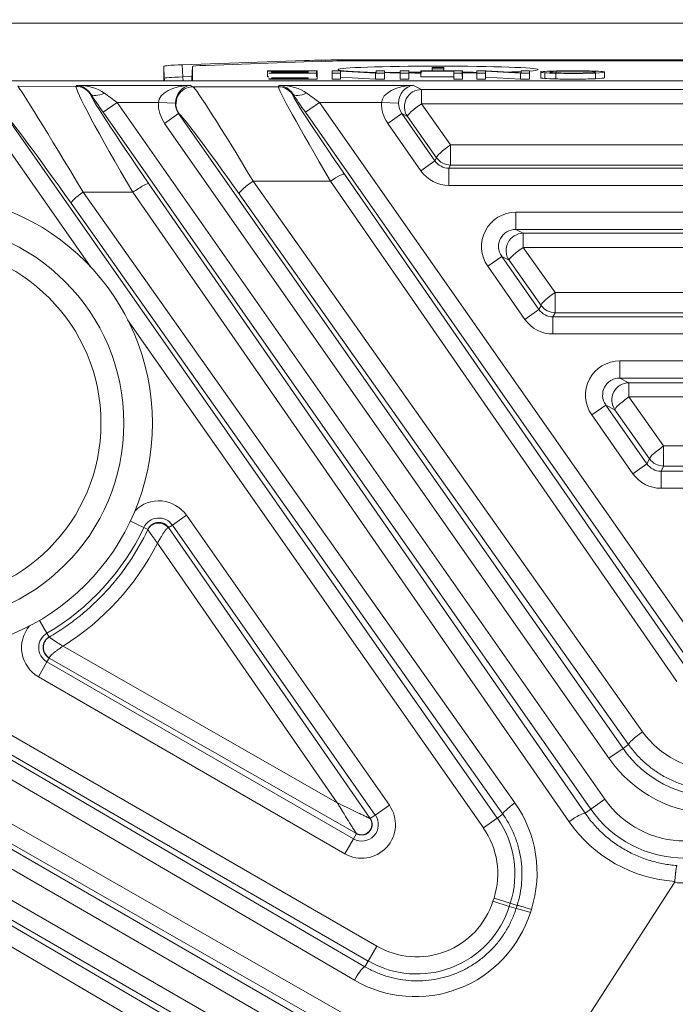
# Model space of a CAD drawing. Header units: millimetres. Extents: x 4 to 836, y 3 to 589.
# Tile 85 of 93: x 654 to 665, y 351 to 368. Entities that reach past the tile are written whole.
import ezdxf

# ---------------------------------------------------------------- set-up
doc = ezdxf.new("R2010")
doc.units = ezdxf.units.MM
doc.layers.add('1', color=7, linetype='Continuous', true_color=0xffffff)
doc.styles.add('ideas_simplex', font='simplex.shx')
doc.dimstyles.get("Standard").update_dxf_attribs({"dimtxt": 0.18, "dimasz": 0.18, "dimexe": 0.18, "dimexo": 0.0625, "dimgap": 0.09, "dimtad": 0, "dimtih": 1, "dimtoh": 1, "dimdec": 4, "dimzin": 0, "dimdsep": 46, "dimtxsty": 'Standard', "dimcen": 0.09, "dimadec": 0, "dimazin": 0, "dimtfac": 1, "dimtdec": 4, "dimtofl": 0, "dimtmove": 0, "dimatfit": 3, "dimfxl": 1, "dimtolj": 1, "dimtzin": 0, "dimarcsym": 0})

# ---------------------------------------------------------------- blocks, each defined once
blk = doc.blocks.new('_U4')
at = {"layer": '1', "color": 152, "lineweight": 13}
for p, q in [((647.53209, 368.0743), (622.796018, 368.0743)), ((682.020506, 287.698936), (622.796018, 287.698936))]:
    blk.add_line(p, q, dxfattribs=at)
at = {"layer": '1', "color": 27, "lineweight": 13}
blk.add_line((624.796018, 368.0743), (624.796018, 287.698936), dxfattribs=at)
at = {"layer": '1', "color": 87, "lineweight": 25}
for p, q in [((623.296018, 336.474118), (617.671018, 336.474118)), ((617.671018, 336.474118), (617.671018, 334.974118)), ((623.296018, 334.974118), (623.296018, 336.474118)), ((617.671018, 320.799118), (617.671018, 319.299118)), ((623.296018, 319.299118), (623.296018, 320.799118)), ((617.671018, 319.299118), (623.296018, 319.299118))]:
    blk.add_line(p, q, dxfattribs=at)
at = {"layer": '1', "color": 27, "lineweight": 18}
for points in [[(624.796018, 368.0743), (625.324999, 365.074302), (624.267037, 365.074298)], [(624.796018, 287.698936), (624.267037, 290.698934), (625.324999, 290.698938)]]:
    blk.add_solid(points, dxfattribs=at)
at = {"layer": '1', "color": 87, "linetype": 'Continuous', "lineweight": 25, "char_height": 3, "attachment_point": 7, "rotation": 90, "line_spacing_factor": 1.204819, "style": 'ideas_simplex'}
for s, insert in [('\\W1.1559;3.164', (623.142518, 320.746618)), ('\\W1.1919;80,4', (615.830018, 322.231618))]:
    blk.add_mtext(s, dxfattribs=dict(at, insert=insert))
blk = doc.blocks.new('_U5')
at = {"layer": '1', "color": 87, "lineweight": 25}
for p, q in [((653.693736, 409.460443), (652.193736, 409.460443)), ((652.193736, 409.460443), (652.193736, 403.835443)), ((669.368736, 409.460443), (667.868736, 409.460443)), ((669.368736, 403.835443), (669.368736, 409.460443)), ((652.193736, 403.835443), (653.693736, 403.835443)), ((667.868736, 403.835443), (669.368736, 403.835443))]:
    blk.add_line(p, q, dxfattribs=at)
at = {"layer": '1', "color": 152, "lineweight": 13}
for p, q in [((647.281236, 367.823446), (647.281236, 404.335443)), ((674.281236, 337.5743), (674.281236, 404.335443))]:
    blk.add_line(p, q, dxfattribs=at)
at = {"layer": '1', "color": 27, "lineweight": 13}
blk.add_line((674.281236, 402.335443), (647.281236, 402.335443), dxfattribs=at)
at = {"layer": '1', "color": 27, "lineweight": 18}
for points in [[(647.281236, 402.335443), (650.281234, 402.864424), (650.281238, 401.806462)], [(674.281236, 402.335443), (671.281238, 401.806462), (671.281234, 402.864424)]]:
    blk.add_solid(points, dxfattribs=at)
at = {"layer": '1', "color": 87, "linetype": 'Continuous', "lineweight": 25, "char_height": 3, "attachment_point": 7, "line_spacing_factor": 1.204819, "style": 'ideas_simplex'}
for s, insert in [('\\W1.0642;27', (658.120236, 411.595443)), ('\\W1.1692;1.063', (653.665236, 404.282943))]:
    blk.add_mtext(s, dxfattribs=dict(at, insert=insert))
blk = doc.blocks.new('_U14')
at = {"layer": '1', "color": 27, "lineweight": 13}
for p, q in [((657.754634, 392.06602), (655.754634, 392.06602)), ((687.617552, 335.375269), (657.754634, 392.06602))]:
    blk.add_line(p, q, dxfattribs=at)
at = {"layer": '1', "color": 27, "lineweight": 18}
for points in [[(682.118041, 345.815354), (680.251844, 348.223074), (681.187877, 348.716151)], [(684.1221, 342.010916), (685.988298, 339.603196), (685.052264, 339.110118)]]:
    blk.add_solid(points, dxfattribs=at)
at = {"layer": '1', "color": 87, "linetype": 'Continuous', "lineweight": 25, "char_height": 3, "attachment_point": 7, "line_spacing_factor": 1.204819, "style": 'ideas_simplex'}
for s, insert in [('\\W0.5945;4 N°5 {\\Fgdt;x}6', (630.623634, 389.70102)), ('\\W0.9188;M', (627.053634, 389.70102))]:
    blk.add_mtext(s, dxfattribs=dict(at, insert=insert))

msp = doc.modelspace()

# ---------------------------------------------------------------- linework, layer by layer
at = {"layer": '1', "color": 252, "linetype": 'Continuous', "lineweight": 18}
for p, q in [((650.032, 368.074), (698.53, 368.074)), ((656.481, 367.065), (656.481, 367.317)), ((656.803, 367.344), (658.952, 367.419)), ((656.981, 367.314), (656.974, 367.107)), ((656.981, 367.314), (656.981, 367.065)), ((659.247, 367.405), (657.216, 367.334)), ((659.729, 367.43), (688.834, 367.43)), ((688.75, 367.413), (659.813, 367.413))]:
    msp.add_line(p, q, dxfattribs=at)
at = {"layer": '1', "color": 252, "linetype": 'Continuous', "lineweight": 13}
for p, q in [((656.488, 367.11), (656.481, 367.317)), ((656.803, 367.344), (656.811, 367.132)), ((658.953, 367.394), (658.952, 367.419)), ((659.729, 367.43), (659.729, 367.413)), ((656.488, 367.065), (656.488, 367.11)), ((656.811, 367.132), (656.975, 367.138)), ((656.974, 367.107), (656.974, 367.065))]:
    msp.add_line(p, q, dxfattribs=at)
at = {"layer": '1', "color": 7, "linetype": 'Continuous', "lineweight": 18}
for p, q in [((661.181, 367.299), (661.181, 367.271)), ((661.381, 367.299), (661.181, 367.299)), ((661.381, 367.271), (661.381, 367.299)), ((659.585, 367.239), (659.426, 367.239)), ((659.426, 367.239), (659.426, 367.195)), ((659.426, 367.195), (659.426, 367.095)), ((659.426, 367.195), (659.574, 367.195)), ((659.574, 367.195), (659.574, 367.23)), ((659.574, 367.23), (660.187, 367.195)), ((659.574, 367.195), (659.574, 367.095)), ((659.574, 367.13), (660.187, 367.095)), ((660.198, 367.205), (659.585, 367.239)), ((660.187, 367.195), (660.187, 367.095)), ((660.187, 367.195), (660.346, 367.195)), ((660.346, 367.239), (660.198, 367.239)), ((660.198, 367.239), (660.198, 367.205)), ((660.346, 367.195), (660.346, 367.239)), ((660.346, 367.195), (660.346, 367.095)), ((660.616, 367.195), (660.616, 367.095)), ((660.771, 367.111), (660.771, 367.211)), ((661.181, 367.271), (661.381, 367.271)), ((661.181, 367.271), (661.181, 367.239)), ((661.381, 367.271), (661.381, 367.239)), ((661.555, 367.195), (661.555, 367.221)), ((661.555, 367.095), (661.555, 367.195)), ((661.963, 367.239), (662.121, 367.239)), ((661.963, 367.195), (661.963, 367.239)), ((661.963, 367.195), (661.963, 367.095)), ((662.111, 367.195), (661.963, 367.195)), ((662.111, 367.23), (662.111, 367.195)), ((662.724, 367.195), (662.111, 367.23)), ((662.111, 367.195), (662.111, 367.095)), ((662.724, 367.095), (662.111, 367.13)), ((662.121, 367.239), (662.734, 367.205)), ((662.724, 367.195), (662.724, 367.095)), ((662.882, 367.195), (662.724, 367.195)), ((662.734, 367.239), (662.882, 367.239)), ((662.734, 367.205), (662.734, 367.239)), ((662.882, 367.239), (662.882, 367.195)), ((662.882, 367.195), (662.882, 367.095)), ((663.08, 367.23), (663.08, 367.105)), ((663.148, 367.205), (663.148, 367.105)), ((663.345, 367.197), (663.345, 367.097)), ((664.195, 367.218), (664.195, 367.118)), ((659.426, 367.095), (659.574, 367.095)), ((660.187, 367.095), (660.346, 367.095)), ((662.111, 367.095), (661.963, 367.095)), ((662.882, 367.095), (662.724, 367.095))]:
    msp.add_line(p, q, dxfattribs=at)
at = {"layer": '1', "color": 7, "linetype": 'Continuous', "lineweight": 13}
for p, q in [((661.555, 367.221), (661.555, 367.234)), ((663.351, 367.23), (663.351, 367.204)), ((664.039, 367.2), (664.039, 367.101))]:
    msp.add_line(p, q, dxfattribs=at)
at = {"layer": '1', "color": 27, "linetype": 'Continuous', "lineweight": 18}
for p, q in [((698.268, 367.065), (650.294, 367.065)), ((656.565, 359.246), (660.095, 354.156)), ((659.854, 353.894), (654.475, 356.964)), ((662.292, 348.193), (665.42, 353.038))]:
    msp.add_line(p, q, dxfattribs=at)
at = {"layer": '1', "color": 27, "linetype": 'Continuous', "lineweight": 13}
for p, q in [((653.924, 366.969), (654.947, 366.965)), ((654.947, 366.965), (654.958, 366.984)), ((654.958, 366.984), (656.947, 366.984)), ((656.947, 366.984), (656.993, 366.96)), ((656.993, 366.96), (658.485, 366.96)), ((658.485, 366.96), (658.498, 366.984)), ((658.498, 366.984), (660.852, 366.984)), ((660.852, 366.984), (660.991, 366.912)), ((655.194, 366.84), (655.193, 366.837)), ((658.735, 366.84), (658.731, 366.832)), ((660.991, 366.912), (687.571, 366.912)), ((660.991, 366.912), (660.991, 366.664)), ((655.665, 366.685), (655.419, 366.513)), ((656.386, 366.685), (655.665, 366.685)), ((655.665, 366.685), (664.201, 354.493)), ((656.386, 366.685), (656.685, 366.675)), ((659.205, 366.685), (658.96, 366.513)), ((660.292, 366.685), (659.205, 366.685)), ((659.205, 366.685), (666.013, 356.962)), ((660.292, 366.685), (660.591, 366.675)), ((687.571, 366.664), (660.991, 366.664)), ((660.991, 366.664), (661.502, 365.943)), ((653.692, 366.487), (662.319, 354.166)), ((663.956, 354.321), (655.419, 366.513)), ((656.494, 366.32), (656.74, 366.492)), ((656.748, 366.488), (656.74, 366.492)), ((656.74, 366.492), (664.519, 355.383)), ((665.767, 356.79), (658.96, 366.513)), ((660.4, 366.32), (660.646, 366.492)), ((660.746, 366.44), (660.646, 366.492)), ((660.646, 366.492), (661.227, 365.662)), ((661.256, 365.719), (660.746, 366.44)), ((655.203, 363.806), (653.446, 366.315)), ((664.273, 355.211), (656.494, 366.32)), ((660.981, 365.49), (660.4, 366.32)), ((661.502, 365.943), (661.502, 365.591)), ((661.502, 365.943), (687.061, 365.943)), ((660.981, 365.49), (661.227, 365.662)), ((661.227, 365.662), (661.256, 365.719)), ((661.502, 365.591), (661.472, 365.534)), ((687.061, 365.591), (661.502, 365.591)), ((659.645, 365.429), (665.708, 356.676)), ((661.472, 365.235), (661.472, 365.534)), ((661.472, 365.534), (687.09, 365.534)), ((656.22, 365.263), (663.855, 354.251)), ((659.399, 365.309), (658.045, 365.309)), ((658.045, 365.309), (664.863, 355.676)), ((665.462, 356.556), (659.399, 365.309)), ((687.09, 365.235), (661.472, 365.235)), ((655.938, 365.114), (655.067, 365.118)), ((655.067, 365.118), (662.626, 354.429)), ((663.574, 354.102), (655.938, 365.114)), ((664.617, 355.452), (657.799, 365.085)), ((662.416, 354.234), (654.857, 364.923)), ((662.642, 364.764), (685.921, 364.764)), ((662.642, 364.764), (662.642, 364.464)), ((685.921, 364.464), (662.642, 364.464)), ((662.642, 364.464), (662.771, 364.397)), ((662.771, 364.397), (685.791, 364.397)), ((662.771, 364.397), (662.771, 364.149)), ((685.791, 364.149), (662.771, 364.149)), ((662.771, 364.149), (663.331, 363.359)), ((662.15, 363.82), (662.396, 363.992)), ((662.526, 363.925), (662.396, 363.992)), ((662.396, 363.992), (663.047, 363.062)), ((663.085, 363.135), (662.526, 363.925)), ((662.802, 362.89), (662.15, 363.82)), ((663.331, 363.359), (663.331, 363.007)), ((663.331, 363.359), (685.232, 363.359)), ((662.802, 362.89), (663.047, 363.062)), ((663.047, 363.062), (663.085, 363.135)), ((663.331, 363.007), (663.293, 362.934)), ((685.232, 363.007), (663.331, 363.007)), ((662.074, 353.994), (655.848, 362.885)), ((663.293, 362.934), (663.293, 362.635)), ((663.293, 362.934), (685.269, 362.934)), ((685.269, 362.635), (663.293, 362.635)), ((664.462, 362.164), (684.1, 362.164)), ((664.462, 362.164), (664.462, 361.864)), ((684.1, 361.864), (664.462, 361.864)), ((664.462, 361.864), (664.623, 361.781)), ((664.623, 361.781), (683.94, 361.781)), ((664.623, 361.781), (664.623, 361.533)), ((683.94, 361.533), (664.623, 361.533)), ((664.623, 361.533), (665.23, 360.675)), ((663.971, 361.22), (664.217, 361.392)), ((664.377, 361.309), (664.217, 361.392)), ((664.217, 361.392), (664.938, 360.362)), ((664.984, 360.451), (664.377, 361.309)), ((664.692, 360.19), (663.971, 361.22)), ((665.23, 360.675), (665.23, 360.323)), ((665.23, 360.675), (683.333, 360.675)), ((664.938, 360.362), (664.984, 360.451)), ((664.692, 360.19), (664.938, 360.362)), ((665.23, 360.323), (665.184, 360.234)), ((665.184, 360.234), (665.184, 359.935)), ((665.184, 360.234), (683.379, 360.234)), ((683.333, 360.323), (665.23, 360.323)), ((683.379, 359.935), (665.184, 359.935)), ((656.131, 359.249), (655.896, 359.361)), ((656.63, 359.292), (656.876, 359.464)), ((656.876, 359.464), (660.429, 354.389)), ((656.131, 359.249), (656.202, 359.216)), ((656.565, 359.246), (656.63, 359.292)), ((660.183, 354.217), (656.63, 359.292)), ((659.518, 354.433), (656.37, 358.973)), ((660.059, 351.664), (648.841, 358.141)), ((654.435, 357.399), (654.303, 357.623)), ((650.788, 357.363), (660.209, 351.924)), ((654.473, 357.332), (654.435, 357.399)), ((650.341, 357.207), (660.002, 351.565)), ((654.717, 357.173), (659.518, 354.433)), ((659.816, 351.328), (650.155, 356.971)), ((654.436, 356.897), (654.475, 356.964)), ((654.286, 356.638), (654.436, 356.897)), ((654.436, 356.897), (659.801, 353.8)), ((659.651, 353.54), (654.286, 356.638)), ((648.821, 356.502), (660.886, 349.536)), ((660.736, 349.276), (648.671, 356.242)), ((650.157, 356.15), (661.062, 349.926)), ((660.948, 349.643), (650.043, 355.867)), ((648.991, 355.514), (659.976, 349.172)), ((664.617, 355.452), (664.519, 355.383)), ((659.826, 348.912), (648.841, 355.255)), ((664.273, 355.211), (664.519, 355.383)), ((660.429, 354.389), (660.183, 354.217)), ((664.201, 354.493), (663.956, 354.321)), ((650.286, 354.342), (659.766, 348.808)), ((660.095, 354.156), (660.183, 354.217)), ((662.416, 354.234), (662.319, 354.166)), ((663.956, 354.321), (663.855, 354.251)), ((659.569, 348.548), (650.089, 354.082)), ((662.319, 354.166), (662.074, 353.994)), ((659.854, 353.893), (659.801, 353.8)), ((659.651, 353.54), (659.801, 353.8)), ((662.243, 352.711), (662.261, 352.765)), ((662.529, 352.62), (662.243, 352.711)), ((662.546, 352.674), (662.261, 352.765)), ((662.546, 352.674), (662.529, 352.62)), ((662.546, 352.674), (662.665, 352.636)), ((662.647, 352.582), (662.665, 352.636)), ((662.647, 352.582), (662.529, 352.62)), ((662.915, 352.568), (662.897, 352.514)), ((660.059, 351.664), (660.209, 351.924)), ((660.059, 351.664), (660.002, 351.565))]:
    msp.add_line(p, q, dxfattribs=at)
at = {"layer": '1', "color": 9, "linetype": 'Continuous', "lineweight": 18}
for radius in [4, 3.5]:
    msp.add_circle((652.281, 361.074), radius, dxfattribs=at)
at = {"layer": '1', "color": 9, "linetype": 'Continuous', "lineweight": 13}
msp.add_circle((652.281, 361.074), 3.1, dxfattribs=at)
at = {"layer": '1', "color": 27, "linetype": 'Continuous', "lineweight": 13}
for centre, radius, start, end in [((656.393, 359.125), 0.59, 35, 134.8727), ((656.393, 359.125), 0.29, 35, 154.6371), ((652.281, 361.074), 4.26, 300.3629, 334.6371), ((654.581, 357.148), 0.59, 140.1273, 240), ((654.581, 357.148), 0.29, 120.3629, 240), ((666.149, 356.524), 2.29, 215, 270), ((659.946, 354.051), 0.59, 240, 35), ((665.602, 355.474), 1.71, 215, 270), ((659.946, 354.051), 0.29, 240, 35), ((665.602, 355.474), 2.01, 215, 270), ((660.927, 353.191), 1.7, 342.2944, 35), ((660.927, 353.191), 1.4, 342.2944, 35), ((665.602, 355.474), 2.443, 265.7133, 270), ((660.909, 353.137), 1.4, 240, 342.2944), ((660.909, 353.137), 1.7, 240, 342.2944)]:
    msp.add_arc(centre, radius, start, end, dxfattribs=at)
at = {"layer": '1', "color": 27, "linetype": 'Continuous', "lineweight": 18}
msp.add_arc((666.149, 356.524), 1.99, 215, 270, dxfattribs=at)
at = {"layer": '1', "color": 252, "linetype": 'Continuous', "lineweight": 18}
for centre, major_axis, ratio, start_param, end_param in [((657.582, 367.317), (-1.101, 0), 0.034921, 5.498347, 6.283187), ((657.782, 367.314), (-0.8, 0), 0.034886, 5.497629, 6.283184), ((659.73, 367.392), (-1.1, 0), 0.034981, 4.713399, 5.497127), ((659.813, 367.385), (-0.8, 0), 0.034896, 4.712389, 5.497839), ((661.281, 367.26), (-1.75, 0), 0.034899, 3.141593, 6.283185), ((661.281, 367.26), (-1.75, 0), 0.034899, 0, 0.903012), ((661.281, 367.26), (-1.75, 0), 0.034899, 1.006782, 1.174072), ((661.281, 367.26), (-1.75, 0), 0.034899, 1.274603, 1.395849), ((661.281, 367.26), (-1.75, 0), 0.034899, 1.818491, 1.970859), ((661.281, 367.26), (-1.75, 0), 0.034899, 2.351286, 2.550286), ((661.281, 367.26), (-1.75, 0), 0.034899, 2.725921, 3.141593)]:
    msp.add_ellipse(centre, major_axis=major_axis, ratio=ratio, start_param=start_param, end_param=end_param, dxfattribs=at)
at = {"layer": '1', "color": 252, "linetype": 'Continuous', "lineweight": 13}
for centre, major_axis, ratio, start_param, end_param in [((657.589, 367.117), (-1.1, -0.007), 0.02595, 5.497868, 6.282708), ((656.688, 367.117), (0.2, 0), 0.999391, 3.176521, 3.403925), ((656.952, 367.139), (0.007, -0.2), 0.706676, 4.722649, 5.067106), ((656.774, 367.114), (-0.2, 0), 0.999391, 2.893107, 3.106665)]:
    msp.add_ellipse(centre, major_axis=major_axis, ratio=ratio, start_param=start_param, end_param=end_param, dxfattribs=at)
at = {"layer": '1', "color": 30, "linetype": 'Continuous', "lineweight": 18}
for start_param, end_param in [(2.005176, 2.144192), (1.748056, 1.897478), (1.130733, 1.304994)]:
    msp.add_ellipse((661.281, 367.161), major_axis=(1.6, 0), ratio=0.034899, start_param=start_param, end_param=end_param, dxfattribs=at)
at = {"layer": '1', "color": 27, "linetype": 'Continuous', "lineweight": 13}
for centre, major_axis, ratio, start_param, end_param in [((655.121, 364.965), (-1.199, 2.005), 0.013847, 4.780221, 6.239667), ((656.137, 364.961), (-1.189, 2.004), 0.040007, 0.011209, 1.470655), ((654.947, 366.665), (-0.266, 0.139), 0.999226, 4.232741, 5.192037), ((654.958, 366.685), (-0.589, 0.014), 0.508639, 3.765286, 4.724583), ((654.958, 366.685), (-0.155, 0.264), 0.92399, 4.756444, 5.715741), ((656.947, 366.685), (-0.561, -0.015), 0.534057, 4.698446, 6.234336), ((656.993, 366.66), (-0.139, -0.266), 0.997152, 3.622727, 5.802051), ((656.947, 366.685), (-0.068, -0.295), 0.857617, 3.404176, 4.940065), ((658.18, 364.961), (-1.191, 2), 0.026751, 4.870986, 6.232343), ((659.677, 364.961), (-1.191, 2), 0.026751, 0.018971, 1.380328), ((658.485, 366.66), (-0.266, 0.139), 0.999226, 4.232741, 5.192037), ((658.498, 366.685), (-0.589, 0.014), 0.508639, 3.765286, 4.724583), ((658.498, 366.685), (-0.155, 0.264), 0.92399, 4.756444, 5.715741), ((660.852, 366.685), (-0.561, -0.015), 0.534057, 4.698446, 6.234336), ((660.852, 366.685), (-0.068, -0.295), 0.857617, 3.404176, 4.940065), ((656.383, 365.133), (-1.189, 1.705), 0.028665, 0.014988, 1.474434), ((655.44, 367.012), (-0.249, -0.167), 0.474901, 0.039667, 1.26167), ((655.445, 366.513), (-0.421, 0.6), 0.028594, 0.97416, 1.550753), ((655.691, 366.685), (-0.421, 0.3), 0.028746, 0.95387, 1.530463), ((659.923, 365.133), (-1.192, 1.7), 0.028594, 0.014863, 1.37622), ((658.98, 367.012), (-0.249, -0.167), 0.474901, 0.039667, 1.26167), ((658.985, 366.513), (-0.421, 0.6), 0.028594, 0.97416, 1.550753), ((659.231, 366.685), (-0.421, 0.3), 0.028746, 0.95387, 1.530463), ((660.991, 366.612), (-0.139, -0.266), 0.997152, 3.622727, 5.802051), ((656.987, 366.664), (-0.534, 0.278), 0.997152, 0.446228, 1.089662), ((656.987, 366.664), (-0.268, 0.14), 0.991514, 0.446228, 1.089662), ((660.893, 366.664), (-0.534, 0.278), 0.997152, 0.446228, 1.089662), ((660.893, 366.664), (-0.268, 0.14), 0.991514, 0.446228, 1.089662), ((660.991, 366.612), (-0.245, -0.173), 0.14246, 4.611906, 6.247919), ((654.875, 364.793), (-1.201, 1.705), 0.028764, 4.768133, 6.145658), ((657.935, 364.789), (-1.192, 1.7), 0.028594, 4.866878, 6.228235), ((661.502, 365.891), (-0.245, -0.173), 0.14246, 4.611906, 6.247919), ((661.473, 365.835), (-0.139, -0.267), 0.997682, 5.803537, 6.762834), ((661.502, 365.891), (0.266, -0.139), 0.999226, 4.232741, 5.192037), ((659.399, 365.257), (-0.247, -0.171), 0.14345, 3.176864, 4.613348), ((661.473, 365.835), (-0.277, -0.533), 0.999226, 5.803537, 6.762834), ((655.974, 365.091), (-0.247, -0.171), 0.130769, 3.176802, 4.766278), ((658.045, 365.257), (-0.245, -0.173), 0.14246, 4.611906, 6.247919), ((655.103, 365.095), (-0.245, -0.173), 0.131253, 4.765068, 6.247974), ((662.643, 364.164), (-0.534, 0.278), 0.997152, 5.193523, 7.372847), ((662.643, 364.164), (-0.268, 0.14), 0.991514, 5.193523, 7.372847), ((662.771, 364.097), (-0.139, -0.266), 0.997152, 3.622727, 5.802051), ((662.771, 364.097), (-0.245, -0.173), 0.14246, 4.611906, 6.247919), ((663.331, 363.307), (-0.245, -0.173), 0.14246, 4.611906, 6.247919), ((663.293, 363.235), (-0.139, -0.267), 0.997682, 5.803537, 6.762834), ((663.331, 363.307), (0.266, -0.139), 0.999226, 4.232741, 5.192037), ((663.293, 363.235), (-0.277, -0.533), 0.999226, 5.803537, 6.762834), ((664.464, 361.564), (-0.534, 0.278), 0.997152, 5.193523, 7.372847), ((664.464, 361.564), (-0.268, 0.14), 0.991514, 5.193523, 7.372847), ((664.623, 361.481), (-0.139, -0.266), 0.997152, 3.622727, 5.802051), ((664.623, 361.481), (-0.245, -0.173), 0.14246, 4.611906, 6.247919), ((665.23, 360.623), (-0.245, -0.173), 0.14246, 4.611906, 6.247919), ((665.23, 360.623), (0.266, -0.139), 0.999226, 4.232741, 5.192037), ((665.184, 360.535), (-0.139, -0.267), 0.997682, 5.803537, 6.762834), ((665.184, 360.535), (-0.277, -0.533), 0.999226, 5.803537, 6.762834), ((652.265, 361.085), (-3.878, 2.504), 0.999988, 2.704082, 3.239842), ((664.863, 355.624), (-0.245, -0.173), 0.14246, 4.611906, 6.247919), ((666.149, 356.586), (0, -1.576), 0.999981, 5.328289, 6.283185), ((662.662, 354.406), (-0.245, -0.173), 0.131253, 4.765068, 6.247974), ((660.9, 353.208), (-1.776, 1.147), 0.999988, 3.407188, 4.330388), ((663.609, 354.079), (-0.247, -0.171), 0.130769, 3.176802, 4.766278), ((665.577, 355.491), (-2.048, 1.322), 0.999988, 1.179566, 2.082462), ((662.95, 352.545), (-0.286, 0.091), 0.037426, 4.849114, 6.248254), ((660.883, 353.154), (-1.776, 1.147), 0.999988, 1.615531, 3.407188), ((662.933, 352.491), (-0.286, 0.091), 0.037426, 4.849114, 6.248254), ((659.852, 351.306), (0.151, 0.259), 0.141113, 0.03526, 1.56448)]:
    msp.add_ellipse(centre, major_axis=major_axis, ratio=ratio, start_param=start_param, end_param=end_param, dxfattribs=at)
at = {"layer": '1', "color": 7, "linetype": 'Continuous', "lineweight": 18}
for points, knots in [([(659.164, 367.239), (659.164, 367.239), (658.293, 367.239), (658.293, 367.239), (658.293, 367.239), (658.293, 367.238), (658.293, 367.237)], [0, 0, 0, 0, 0.684364, 0.684364, 0.684364, 1, 1, 1, 1]), ([(658.293, 367.137), (658.293, 367.136), (658.293, 367.134), (658.293, 367.134), (658.293, 367.134), (658.303, 367.134), (658.32, 367.134)], [0, 0, 0, 0, 0.821618, 0.821618, 0.821618, 1, 1, 1, 1]), ([(658.364, 367.214), (658.364, 367.214), (659.009, 367.214), (659.009, 367.214), (659.009, 367.214), (659.009, 367.2), (659.009, 367.2), (659.009, 367.2), (658.32, 367.2), (658.32, 367.2), (658.32, 367.2), (658.32, 367.199), (658.32, 367.198)], [0, 0, 0, 0, 0.292838, 0.292838, 0.292838, 0.585675, 0.585675, 0.585675, 0.878513, 0.878513, 0.878513, 1, 1, 1, 1]), ([(658.364, 367.114), (658.364, 367.114), (659.009, 367.114), (659.009, 367.114), (659.009, 367.114), (659.009, 367.1), (659.009, 367.1), (659.009, 367.1), (658.32, 367.1), (658.32, 367.1), (658.32, 367.1), (658.32, 367.095), (658.32, 367.095), (658.32, 367.095), (659.164, 367.095), (659.164, 367.095), (659.164, 367.095), (659.164, 367.139), (659.164, 367.139)], [0, 0, 0, 0, 0.166667, 0.166667, 0.166667, 0.333333, 0.333333, 0.333333, 0.5, 0.5, 0.5, 0.666667, 0.666667, 0.666667, 0.833333, 0.833333, 0.833333, 1, 1, 1, 1]), ([(659.009, 367.229), (659.009, 367.224), (659.009, 367.219), (659.009, 367.219), (659.009, 367.219), (658.364, 367.219), (658.364, 367.219), (658.364, 367.219), (658.364, 367.214), (658.364, 367.214)], [0, 0, 0, 0, 0.23036, 0.23036, 0.23036, 0.61518, 0.61518, 0.61518, 1, 1, 1, 1]), ([(660.616, 367.195), (660.616, 367.195), (660.616, 367.239), (660.616, 367.239), (660.616, 367.239), (660.771, 367.239), (660.771, 367.239)], [0, 0, 0, 0, 0.5, 0.5, 0.5, 1, 1, 1, 1]), ([(660.771, 367.111), (660.771, 367.102), (660.771, 367.095), (660.771, 367.095), (660.771, 367.095), (660.616, 367.095), (660.616, 367.095)], [0, 0, 0, 0, 0.285149, 0.285149, 0.285149, 1, 1, 1, 1]), ([(661.71, 367.239), (661.71, 367.239), (660.981, 367.239), (660.981, 367.239), (660.981, 367.239), (660.981, 367.238), (660.981, 367.237)], [0, 0, 0, 0, 0.684364, 0.684364, 0.684364, 1, 1, 1, 1]), ([(660.981, 367.137), (660.981, 367.136), (660.981, 367.134), (660.981, 367.134), (660.981, 367.134), (661.555, 367.134), (661.555, 367.134)], [0, 0, 0, 0, 0.350138, 0.350138, 0.350138, 1, 1, 1, 1]), ([(661.555, 367.095), (661.555, 367.095), (661.555, 367.095), (661.555, 367.095), (661.555, 367.095), (661.71, 367.095), (661.71, 367.095), (661.71, 367.095), (661.71, 367.139), (661.71, 367.139)], [0, 0, 0, 0, 0.000219, 0.000219, 0.000219, 0.500109, 0.500109, 0.500109, 1, 1, 1, 1]), ([(663.148, 367.205), (663.102, 367.209), (663.08, 367.213), (663.08, 367.222), (663.103, 367.226), (663.151, 367.229)], [0, 0, 0, 0, 0.5, 0.5, 1, 1, 1, 1]), ([(663.148, 367.105), (663.102, 367.109), (663.08, 367.113), (663.08, 367.117), (663.08, 367.117), (663.08, 367.117)], [0, 0, 0, 0, 0.996078, 0.996078, 1, 1, 1, 1]), ([(663.351, 367.23), (663.276, 367.227), (663.239, 367.223), (663.239, 367.217), (663.239, 367.214), (663.255, 367.21), (663.287, 367.208)], [0, 0, 0, 0, 0.5, 0.5, 0.5, 1, 1, 1, 1]), ([(664.039, 367.2), (663.935, 367.196), (663.801, 367.194), (663.637, 367.194), (663.529, 367.194), (663.432, 367.195), (663.345, 367.197)], [0, 0, 0, 0, 0.5, 0.5, 0.5, 1, 1, 1, 1]), ([(663.923, 367.23), (663.847, 367.233), (663.752, 367.235), (663.638, 367.235), (663.522, 367.235), (663.426, 367.233), (663.351, 367.23)], [0, 0, 0, 0, 0.5, 0.5, 0.5, 1, 1, 1, 1]), ([(663.354, 367.237), (663.442, 367.239), (663.536, 367.24), (663.637, 367.24), (663.748, 367.24), (663.846, 367.239), (663.932, 367.237)], [0, 0, 0, 0, 0.5, 0.5, 0.5, 1, 1, 1, 1]), ([(663.428, 367.202), (663.49, 367.2), (663.559, 367.199), (663.636, 367.199), (663.745, 367.199), (663.839, 367.201), (663.918, 367.204)], [0, 0, 0, 0, 0.5, 0.5, 0.5, 1, 1, 1, 1]), ([(664.039, 367.101), (663.935, 367.096), (663.801, 367.094), (663.637, 367.094), (663.529, 367.094), (663.432, 367.095), (663.345, 367.097)], [0, 0, 0, 0, 0.5, 0.5, 0.5, 1, 1, 1, 1])]:
    msp.add_open_spline(points, degree=3, knots=knots, dxfattribs=at)
for points, degree in [([(658.293, 367.237), (658.293, 367.137)], 1), ([(659.153, 367.139), (659.153, 367.239)], 1), ([(659.164, 367.139), (659.164, 367.139), (659.16, 367.139), (659.153, 367.139)], 3), ([(659.164, 367.139), (659.164, 367.239)], 1), ([(660.771, 367.239), (660.771, 367.239), (660.771, 367.223), (660.771, 367.211)], 3), ([(660.981, 367.237), (660.981, 367.137)], 1), ([(661.555, 367.221), (661.555, 367.21), (661.555, 367.195), (661.555, 367.195)], 3), ([(661.701, 367.139), (661.701, 367.239)], 1), ([(661.71, 367.139), (661.71, 367.239)], 1), ([(663.345, 367.197), (663.259, 367.199), (663.193, 367.202), (663.148, 367.205)], 3), ([(663.345, 367.097), (663.259, 367.099), (663.193, 367.102), (663.148, 367.105)], 3), ([(663.151, 367.229), (663.199, 367.233), (663.267, 367.235), (663.354, 367.237)], 3), ([(663.287, 367.208), (663.319, 367.205), (663.366, 367.203), (663.428, 367.202)], 3), ([(663.918, 367.204), (663.997, 367.206), (664.036, 367.211), (664.036, 367.218)], 3), ([(664.036, 367.218), (664.036, 367.223), (663.998, 367.227), (663.923, 367.23)], 3), ([(663.932, 367.237), (664.019, 367.235), (664.084, 367.232), (664.129, 367.229)], 3), ([(664.195, 367.218), (664.195, 367.21), (664.144, 367.205), (664.039, 367.2)], 3), ([(664.195, 367.118), (664.195, 367.11), (664.144, 367.105), (664.039, 367.101)], 3), ([(664.129, 367.229), (664.173, 367.225), (664.195, 367.222), (664.195, 367.218)], 3)]:
    msp.add_open_spline(points, degree=degree, dxfattribs=at)
at = {"layer": '1', "color": 7, "linetype": 'Continuous', "lineweight": 13}
for points, knots in [([(658.293, 367.237), (658.293, 367.236), (658.293, 367.234), (658.293, 367.234), (658.293, 367.234), (659.009, 367.234), (659.009, 367.234), (659.009, 367.234), (659.009, 367.232), (659.009, 367.229)], [0, 0, 0, 0, 0.277702, 0.277702, 0.277702, 0.79312, 0.79312, 0.79312, 1, 1, 1, 1]), ([(658.32, 367.198), (658.32, 367.197), (658.32, 367.195), (658.32, 367.195), (658.32, 367.195), (659.164, 367.195), (659.164, 367.195), (659.164, 367.195), (659.164, 367.239), (659.164, 367.239)], [0, 0, 0, 0, 0.226347, 0.226347, 0.226347, 0.613174, 0.613174, 0.613174, 1, 1, 1, 1]), ([(660.771, 367.211), (660.771, 367.202), (660.771, 367.195), (660.771, 367.195), (660.771, 367.195), (660.616, 367.195), (660.616, 367.195)], [0, 0, 0, 0, 0.285149, 0.285149, 0.285149, 1, 1, 1, 1]), ([(660.981, 367.237), (660.981, 367.236), (660.981, 367.234), (660.981, 367.234), (660.981, 367.234), (661.555, 367.234), (661.555, 367.234)], [0, 0, 0, 0, 0.350138, 0.350138, 0.350138, 1, 1, 1, 1]), ([(661.555, 367.195), (661.555, 367.195), (661.555, 367.195), (661.555, 367.195), (661.555, 367.195), (661.71, 367.195), (661.71, 367.195), (661.71, 367.195), (661.71, 367.239), (661.71, 367.239)], [0, 0, 0, 0, 0.000219, 0.000219, 0.000219, 0.500109, 0.500109, 0.500109, 1, 1, 1, 1])]:
    msp.add_open_spline(points, degree=3, knots=knots, dxfattribs=at)
msp.add_open_spline([(661.555, 367.234), (661.555, 367.234), (661.555, 367.228), (661.555, 367.221)], degree=3, dxfattribs=at)
at = {"layer": '1', "color": 27, "linetype": 'Continuous', "lineweight": 13}
for points, knots in [([(654.474, 357.332), (654.568, 357.387), (654.659, 357.445), (654.793, 357.537), (654.837, 357.568), (654.924, 357.633), (654.967, 357.666), (655.177, 357.836), (655.334, 357.983), (655.552, 358.221), (655.622, 358.303), (655.723, 358.43), (655.755, 358.473), (655.819, 358.56), (655.85, 358.605), (656.002, 358.83), (656.109, 359.018), (656.202, 359.214)], [0, 0, 0, 0, 0.125, 0.125, 0.1875, 0.1875, 0.25, 0.25, 0.5, 0.5, 0.625, 0.625, 0.6875, 0.6875, 0.75, 0.75, 1, 1, 1, 1]), ([(656.202, 359.216), (656.203, 359.218), (656.205, 359.222), (656.208, 359.228), (656.212, 359.234), (656.215, 359.24), (656.219, 359.245), (656.223, 359.251), (656.227, 359.256), (656.231, 359.261), (656.236, 359.266), (656.24, 359.271), (656.245, 359.276), (656.249, 359.28), (656.254, 359.284), (656.259, 359.289), (656.264, 359.293), (656.269, 359.296), (656.275, 359.3), (656.28, 359.303), (656.285, 359.307), (656.291, 359.31), (656.296, 359.313), (656.301, 359.315), (656.307, 359.318), (656.313, 359.32), (656.318, 359.322), (656.324, 359.325), (656.33, 359.326), (656.335, 359.328), (656.341, 359.33), (656.347, 359.331), (656.352, 359.332), (656.358, 359.333), (656.364, 359.334), (656.369, 359.335), (656.376, 359.335), (656.384, 359.336), (656.394, 359.336), (656.405, 359.336), (656.417, 359.335), (656.43, 359.333), (656.442, 359.33), (656.455, 359.327), (656.467, 359.323), (656.479, 359.318), (656.492, 359.312), (656.503, 359.305), (656.515, 359.297), (656.526, 359.289), (656.537, 359.279), (656.547, 359.269), (656.557, 359.258), (656.563, 359.25), (656.565, 359.246)], [0, 0, 0, 0, 0.01571, 0.031336, 0.046877, 0.062333, 0.077706, 0.092994, 0.108198, 0.123317, 0.138353, 0.153305, 0.168173, 0.182957, 0.197657, 0.212274, 0.226807, 0.241257, 0.255623, 0.269906, 0.284105, 0.298222, 0.312255, 0.326205, 0.340072, 0.353856, 0.367557, 0.381176, 0.394712, 0.408165, 0.421536, 0.434824, 0.44803, 0.461154, 0.474195, 0.487154, 0.500031, 0.520114, 0.540264, 0.567999, 0.596147, 0.624709, 0.653685, 0.683077, 0.712885, 0.743109, 0.773751, 0.804812, 0.836291, 0.868191, 0.900511, 0.933252, 0.966414, 1, 1, 1, 1]), ([(656.557, 359.245), (656.535, 359.273), (656.505, 359.296), (656.439, 359.324), (656.403, 359.329), (656.333, 359.323), (656.298, 359.311), (656.255, 359.282), (656.242, 359.27), (656.219, 359.244), (656.209, 359.229), (656.202, 359.214)], [0, 0, 0, 0, 0.25, 0.25, 0.5, 0.5, 0.75, 0.75, 0.875, 0.875, 1, 1, 1, 1]), ([(656.202, 359.214), (656.202, 359.214), (656.202, 359.215), (656.202, 359.215), (656.202, 359.216), (656.202, 359.216), (656.202, 359.216)], [0, 0, 0, 0, 0.243793, 0.491288, 0.743148, 1, 1, 1, 1]), ([(656.37, 358.973), (656.368, 358.976), (656.365, 358.981), (656.359, 358.989), (656.354, 358.996), (656.349, 359.003), (656.345, 359.009), (656.34, 359.015), (656.336, 359.021), (656.332, 359.026), (656.329, 359.031), (656.325, 359.036), (656.322, 359.041), (656.319, 359.045), (656.317, 359.048), (656.314, 359.052), (656.312, 359.055), (656.31, 359.058), (656.304, 359.067), (656.293, 359.082), (656.278, 359.102), (656.266, 359.12), (656.256, 359.134), (656.247, 359.146), (656.24, 359.156), (656.233, 359.166), (656.227, 359.174), (656.222, 359.182), (656.217, 359.189), (656.213, 359.195), (656.21, 359.2), (656.207, 359.204), (656.205, 359.208), (656.203, 359.21), (656.202, 359.213), (656.202, 359.213), (656.202, 359.214)], [0, 0, 0, 0, 0.021988, 0.043062, 0.063221, 0.082468, 0.100803, 0.118227, 0.134741, 0.150346, 0.165042, 0.17883, 0.191711, 0.203685, 0.214754, 0.224917, 0.234174, 0.242528, 0.249977, 0.31927, 0.383996, 0.444195, 0.499907, 0.542315, 0.583993, 0.62496, 0.665235, 0.704839, 0.743791, 0.782112, 0.819823, 0.856946, 0.893502, 0.929514, 0.965005, 1, 1, 1, 1]), ([(656.557, 359.245), (656.556, 359.245), (656.555, 359.245), (656.553, 359.244), (656.551, 359.242), (656.548, 359.241), (656.546, 359.239), (656.543, 359.237), (656.541, 359.234), (656.538, 359.232), (656.535, 359.229), (656.532, 359.226), (656.529, 359.222), (656.526, 359.219), (656.522, 359.215), (656.519, 359.211), (656.515, 359.206), (656.511, 359.201), (656.507, 359.196), (656.503, 359.191), (656.499, 359.186), (656.495, 359.18), (656.49, 359.174), (656.486, 359.167), (656.481, 359.161), (656.474, 359.151), (656.465, 359.136), (656.452, 359.116), (656.438, 359.094), (656.427, 359.075), (656.42, 359.062), (656.415, 359.053), (656.409, 359.044), (656.403, 359.032), (656.396, 359.02), (656.388, 359.006), (656.379, 358.99), (656.373, 358.979), (656.37, 358.973)], [0, 0, 0, 0, 0.018937, 0.038012, 0.057228, 0.07659, 0.096102, 0.115767, 0.13559, 0.155575, 0.175725, 0.196043, 0.216534, 0.237201, 0.258047, 0.279075, 0.300289, 0.321692, 0.343286, 0.365075, 0.387062, 0.409249, 0.431639, 0.454234, 0.477038, 0.500052, 0.556236, 0.616652, 0.681323, 0.750269, 0.769204, 0.791648, 0.8176, 0.847062, 0.880033, 0.916513, 0.956502, 1, 1, 1, 1]), ([(654.474, 357.332), (654.467, 357.328), (654.459, 357.323), (654.445, 357.311), (654.425, 357.293), (654.409, 357.272), (654.383, 357.225), (654.373, 357.189), (654.373, 357.116), (654.382, 357.08), (654.417, 357.016), (654.443, 356.989), (654.474, 356.969)], [0, 0, 0, 0, 0.0625, 0.0625, 0.125, 0.25, 0.25, 0.5, 0.5, 0.75, 0.75, 1, 1, 1, 1]), ([(654.717, 357.173), (654.711, 357.177), (654.704, 357.181), (654.691, 357.189), (654.685, 357.193), (654.672, 357.201), (654.665, 357.205), (654.653, 357.213), (654.647, 357.217), (654.634, 357.225), (654.628, 357.229), (654.615, 357.236), (654.609, 357.24), (654.597, 357.248), (654.591, 357.252), (654.58, 357.259), (654.574, 357.263), (654.563, 357.27), (654.557, 357.274), (654.546, 357.281), (654.54, 357.285), (654.53, 357.292), (654.525, 357.295), (654.516, 357.302), (654.511, 357.305), (654.505, 357.309), (654.503, 357.311), (654.498, 357.314), (654.496, 357.315), (654.49, 357.32), (654.487, 357.322), (654.481, 357.326), (654.479, 357.328), (654.476, 357.331), (654.475, 357.332), (654.474, 357.332)], [0, 0, 0, 0, 0.051993, 0.051993, 0.103985, 0.103985, 0.155978, 0.155978, 0.207971, 0.207971, 0.262685, 0.262685, 0.3174, 0.3174, 0.372114, 0.372114, 0.426829, 0.426829, 0.489245, 0.489245, 0.551661, 0.551661, 0.614077, 0.614077, 0.676494, 0.676494, 0.716932, 0.716932, 0.75737, 0.75737, 0.838247, 0.838247, 0.919123, 0.919123, 1, 1, 1, 1]), ([(654.474, 356.969), (654.474, 356.972), (654.475, 356.975), (654.478, 356.981), (654.481, 356.985), (654.487, 356.992), (654.49, 356.996), (654.496, 357.003), (654.498, 357.005), (654.503, 357.01), (654.505, 357.012), (654.512, 357.018), (654.516, 357.022), (654.525, 357.031), (654.53, 357.035), (654.541, 357.044), (654.547, 357.049), (654.558, 357.058), (654.564, 357.063), (654.575, 357.072), (654.581, 357.076), (654.592, 357.085), (654.598, 357.09), (654.61, 357.099), (654.616, 357.103), (654.629, 357.112), (654.635, 357.117), (654.647, 357.125), (654.654, 357.13), (654.666, 357.138), (654.672, 357.143), (654.685, 357.152), (654.691, 357.156), (654.704, 357.165), (654.711, 357.169), (654.717, 357.173)], [0, 0, 0, 0, 0.080877, 0.080877, 0.161753, 0.161753, 0.24263, 0.24263, 0.283068, 0.283068, 0.323506, 0.323506, 0.385923, 0.385923, 0.448339, 0.448339, 0.510755, 0.510755, 0.573171, 0.573171, 0.627886, 0.627886, 0.6826, 0.6826, 0.737315, 0.737315, 0.792029, 0.792029, 0.844022, 0.844022, 0.896015, 0.896015, 0.948007, 0.948007, 1, 1, 1, 1]), ([(666.149, 354.658), (666.073, 354.658), (665.999, 354.663), (665.85, 354.681), (665.777, 354.694), (665.668, 354.72), (665.632, 354.73), (665.56, 354.753), (665.525, 354.765), (665.419, 354.804), (665.283, 354.865), (665.155, 354.941), (665.078, 354.994), (665.063, 355.005), (665.032, 355.027), (665.017, 355.038), (664.973, 355.073), (664.944, 355.096), (664.859, 355.17), (664.753, 355.274), (664.66, 355.39), (664.617, 355.452)], [0, 0, 0, 0, 0.125, 0.125, 0.25, 0.25, 0.3125, 0.3125, 0.375, 0.375, 0.5, 0.625, 0.625, 0.65625, 0.65625, 0.6875, 0.6875, 0.75, 0.75, 0.875, 1, 1, 1, 1]), ([(660.094, 354.157), (660.092, 354.157), (660.09, 354.158), (660.084, 354.161), (660.079, 354.163), (660.069, 354.168), (660.063, 354.17), (660.05, 354.176), (660.043, 354.18), (660.027, 354.187), (660.017, 354.192), (659.996, 354.202), (659.985, 354.208), (659.962, 354.218), (659.951, 354.224), (659.933, 354.233), (659.927, 354.235), (659.915, 354.241), (659.909, 354.244), (659.895, 354.251), (659.887, 354.255), (659.871, 354.262), (659.864, 354.266), (659.84, 354.277), (659.825, 354.285), (659.794, 354.3), (659.771, 354.311), (659.747, 354.322), (659.731, 354.33), (659.723, 354.334), (659.698, 354.346), (659.681, 354.354), (659.648, 354.371), (659.631, 354.379), (659.598, 354.395), (659.582, 354.403), (659.55, 354.418), (659.534, 354.426), (659.518, 354.433)], [0, 0, 0, 0, 0.043461, 0.043461, 0.086922, 0.086922, 0.130384, 0.130384, 0.173845, 0.173845, 0.231908, 0.231908, 0.289971, 0.289971, 0.348034, 0.348034, 0.377066, 0.377066, 0.406097, 0.406097, 0.442584, 0.442584, 0.47907, 0.47907, 0.552043, 0.552043, 0.625016, 0.661502, 0.661502, 0.697988, 0.697988, 0.773491, 0.773491, 0.848994, 0.848994, 0.924497, 0.924497, 1, 1, 1, 1]), ([(659.854, 353.894), (659.854, 353.894), (659.853, 353.895), (659.851, 353.897), (659.848, 353.901), (659.845, 353.905), (659.842, 353.91), (659.838, 353.916), (659.833, 353.923), (659.828, 353.93), (659.823, 353.939), (659.817, 353.948), (659.81, 353.958), (659.803, 353.969), (659.792, 353.986), (659.776, 354.011), (659.755, 354.045), (659.731, 354.083), (659.7, 354.134), (659.659, 354.199), (659.626, 354.254), (659.606, 354.287), (659.601, 354.296), (659.595, 354.305), (659.589, 354.315), (659.583, 354.326), (659.576, 354.337), (659.569, 354.349), (659.561, 354.361), (659.553, 354.374), (659.545, 354.388), (659.537, 354.403), (659.528, 354.418), (659.521, 354.428), (659.518, 354.433)], [0, 0, 0, 0, 0.016583, 0.033309, 0.050266, 0.067541, 0.085213, 0.103359, 0.122048, 0.141344, 0.161305, 0.181983, 0.203425, 0.225675, 0.248769, 0.303084, 0.363054, 0.428893, 0.500764, 0.615559, 0.751442, 0.76424, 0.778091, 0.792995, 0.808954, 0.825966, 0.844031, 0.863151, 0.883324, 0.904552, 0.926833, 0.950168, 0.974557, 1, 1, 1, 1]), ([(662.665, 352.636), (662.686, 352.703), (662.703, 352.771), (662.73, 352.908), (662.739, 352.977), (662.747, 353.082), (662.75, 353.134), (662.75, 353.187), (662.749, 353.222), (662.749, 353.24), (662.745, 353.328), (662.739, 353.397), (662.717, 353.534), (662.702, 353.602), (662.675, 353.703), (662.664, 353.736), (662.642, 353.802), (662.629, 353.835), (662.59, 353.933), (662.53, 354.058), (662.456, 354.176), (662.416, 354.234)], [0, 0, 0, 0, 0.125, 0.125, 0.25, 0.25, 0.3125, 0.34375, 0.34375, 0.375, 0.375, 0.5, 0.5, 0.625, 0.625, 0.6875, 0.6875, 0.75, 0.75, 0.875, 1, 1, 1, 1]), ([(663.855, 354.251), (663.901, 354.185), (663.999, 354.059), (664.11, 353.945), (664.199, 353.864), (664.229, 353.838), (664.291, 353.787), (664.323, 353.762), (664.42, 353.692), (664.553, 353.606), (664.696, 353.535), (664.844, 353.471), (664.919, 353.444), (665.071, 353.398), (665.148, 353.38), (665.304, 353.351), (665.383, 353.341), (665.463, 353.335)], [0, 0, 0, 0, 0.125, 0.25, 0.25, 0.3125, 0.3125, 0.375, 0.375, 0.5, 0.625, 0.625, 0.75, 0.75, 0.875, 0.875, 1, 1, 1, 1]), ([(659.854, 353.894), (659.856, 353.892), (659.859, 353.891), (659.867, 353.887), (659.883, 353.88), (659.92, 353.87), (659.95, 353.87), (660.01, 353.88), (660.048, 353.901), (660.103, 353.962), (660.121, 354.001), (660.125, 354.062), (660.122, 354.093), (660.112, 354.121), (660.104, 354.139), (660.099, 354.148), (660.094, 354.157)], [0, 0, 0, 0, 0.015625, 0.015625, 0.0625, 0.125, 0.25, 0.25, 0.5, 0.5, 0.75, 0.75, 0.875, 0.9375, 0.9375, 1, 1, 1, 1]), ([(660.095, 354.156), (660.095, 354.156), (660.095, 354.156), (660.094, 354.156), (660.094, 354.156), (660.094, 354.157)], [0, 0, 0, 0, 0.5, 0.5, 1, 1, 1, 1]), ([(659.854, 353.894), (659.854, 353.893), (659.854, 353.893), (659.854, 353.893), (659.854, 353.893), (659.854, 353.893)], [0, 0, 0, 0, 0.5, 0.5, 1, 1, 1, 1]), ([(660.002, 351.565), (660.06, 351.531), (660.18, 351.47), (660.305, 351.422), (660.433, 351.381), (660.499, 351.365), (660.632, 351.338), (660.766, 351.319), (660.9, 351.316), (661.034, 351.319), (661.102, 351.325), (661.237, 351.344), (661.37, 351.37), (661.498, 351.411), (661.624, 351.459), (661.687, 351.486), (661.778, 351.533), (661.808, 351.55), (661.867, 351.584), (661.895, 351.602), (661.98, 351.658), (662.088, 351.739), (662.187, 351.833), (662.258, 351.908), (662.281, 351.933), (662.325, 351.985), (662.346, 352.012), (662.408, 352.093), (662.483, 352.206), (662.546, 352.327), (662.602, 352.452), (662.627, 352.516), (662.647, 352.582)], [0, 0, 0, 0, 0.0625, 0.125, 0.125, 0.1875, 0.1875, 0.25, 0.3125, 0.3125, 0.375, 0.375, 0.4375, 0.5, 0.5, 0.5625, 0.5625, 0.59375, 0.59375, 0.625, 0.625, 0.6875, 0.75, 0.75, 0.78125, 0.78125, 0.8125, 0.8125, 0.875, 0.9375, 0.9375, 1, 1, 1, 1])]:
    msp.add_open_spline(points, degree=3, knots=knots, dxfattribs=at)
for points in [[(656.565, 359.246), (656.564, 359.247), (656.561, 359.247), (656.557, 359.245)], [(654.474, 357.332), (654.474, 357.332), (654.474, 357.332), (654.473, 357.332)], [(654.474, 356.969), (654.473, 356.967), (654.474, 356.965), (654.475, 356.964)]]:
    msp.add_open_spline(points, degree=3, dxfattribs=at)
at = {"layer": '1', "color": 27, "linetype": 'Continuous', "lineweight": 18}
for points, knots in [([(654.475, 356.964), (654.473, 356.965), (654.469, 356.967), (654.463, 356.971), (654.457, 356.975), (654.452, 356.979), (654.446, 356.983), (654.441, 356.988), (654.436, 356.992), (654.431, 356.997), (654.427, 357.002), (654.422, 357.007), (654.418, 357.012), (654.414, 357.017), (654.41, 357.022), (654.406, 357.027), (654.402, 357.033), (654.399, 357.038), (654.396, 357.044), (654.393, 357.049), (654.39, 357.055), (654.387, 357.061), (654.385, 357.066), (654.382, 357.072), (654.38, 357.078), (654.378, 357.084), (654.377, 357.09), (654.375, 357.095), (654.374, 357.101), (654.372, 357.107), (654.371, 357.113), (654.37, 357.119), (654.37, 357.125), (654.369, 357.13), (654.369, 357.136), (654.368, 357.142), (654.368, 357.15), (654.369, 357.16), (654.369, 357.172), (654.371, 357.184), (654.374, 357.196), (654.377, 357.208), (654.38, 357.22), (654.385, 357.232), (654.39, 357.243), (654.397, 357.255), (654.404, 357.266), (654.411, 357.277), (654.42, 357.288), (654.429, 357.298), (654.439, 357.307), (654.45, 357.316), (654.461, 357.325), (654.469, 357.33), (654.473, 357.332)], [0, 0, 0, 0, 0.01571, 0.031336, 0.046877, 0.062333, 0.077705, 0.092994, 0.108197, 0.123317, 0.138353, 0.153305, 0.168173, 0.182957, 0.197657, 0.212274, 0.226807, 0.241256, 0.255622, 0.269905, 0.284105, 0.298221, 0.312254, 0.326204, 0.340071, 0.353855, 0.367557, 0.381175, 0.394711, 0.408164, 0.421535, 0.434823, 0.448029, 0.461152, 0.474194, 0.487153, 0.50003, 0.526623, 0.553564, 0.580855, 0.608496, 0.636488, 0.664832, 0.693528, 0.722576, 0.751978, 0.781735, 0.811846, 0.842313, 0.873135, 0.904315, 0.935852, 0.967747, 1, 1, 1, 1]), ([(660.095, 354.156), (660.096, 354.154), (660.099, 354.151), (660.102, 354.145), (660.105, 354.14), (660.108, 354.134), (660.111, 354.129), (660.113, 354.123), (660.115, 354.118), (660.117, 354.112), (660.119, 354.106), (660.121, 354.101), (660.122, 354.095), (660.124, 354.089), (660.125, 354.084), (660.126, 354.078), (660.126, 354.072), (660.127, 354.067), (660.127, 354.061), (660.128, 354.055), (660.128, 354.05), (660.127, 354.044), (660.127, 354.039), (660.127, 354.034), (660.126, 354.028), (660.125, 354.023), (660.124, 354.018), (660.123, 354.013), (660.122, 354.008), (660.121, 354.003), (660.119, 353.998), (660.118, 353.993), (660.116, 353.988), (660.114, 353.983), (660.112, 353.979), (660.11, 353.974), (660.108, 353.97), (660.106, 353.966), (660.104, 353.962), (660.101, 353.958), (660.099, 353.954), (660.096, 353.95), (660.094, 353.946), (660.091, 353.942), (660.088, 353.939), (660.085, 353.935), (660.082, 353.932), (660.078, 353.927), (660.073, 353.921), (660.066, 353.915), (660.058, 353.908), (660.05, 353.902), (660.041, 353.896), (660.032, 353.891), (660.022, 353.886), (660.012, 353.882), (660.001, 353.878), (659.99, 353.875), (659.978, 353.872), (659.967, 353.87), (659.955, 353.869), (659.942, 353.869), (659.93, 353.87), (659.917, 353.871), (659.904, 353.874), (659.892, 353.877), (659.879, 353.881), (659.866, 353.887), (659.858, 353.891), (659.854, 353.893)], [0, 0, 0, 0, 0.012921, 0.025748, 0.038481, 0.051122, 0.063669, 0.076124, 0.088486, 0.100755, 0.112931, 0.125016, 0.137008, 0.148908, 0.160717, 0.172434, 0.184059, 0.195593, 0.207036, 0.218388, 0.229649, 0.240819, 0.251899, 0.262888, 0.273788, 0.284597, 0.295317, 0.305947, 0.316488, 0.326939, 0.337302, 0.347575, 0.35776, 0.367857, 0.377865, 0.387785, 0.397617, 0.407362, 0.417019, 0.426589, 0.436072, 0.445468, 0.454778, 0.464001, 0.473138, 0.482189, 0.491155, 0.500035, 0.519591, 0.539559, 0.55994, 0.580738, 0.601955, 0.623593, 0.645653, 0.668139, 0.691052, 0.714394, 0.738168, 0.762374, 0.787015, 0.812092, 0.837608, 0.863563, 0.889961, 0.916801, 0.944087, 0.971819, 1, 1, 1, 1]), ([(665.427, 353.058), (665.428, 353.076), (665.43, 353.094), (665.432, 353.121), (665.432, 353.129), (665.434, 353.147), (665.435, 353.155), (665.437, 353.18), (665.439, 353.196), (665.441, 353.218), (665.442, 353.225), (665.444, 353.239), (665.445, 353.246), (665.447, 353.265), (665.449, 353.276), (665.452, 353.296), (665.454, 353.305), (665.457, 353.319), (665.458, 353.325), (665.461, 353.332), (665.462, 353.335), (665.463, 353.335)], [0, 0, 0, 0, 0.125, 0.125, 0.1875, 0.1875, 0.25, 0.25, 0.375, 0.375, 0.4375, 0.4375, 0.5, 0.5, 0.625, 0.625, 0.75, 0.75, 0.875, 0.875, 1, 1, 1, 1]), ([(665.42, 353.038), (665.422, 353.041), (665.423, 353.044), (665.426, 353.051), (665.427, 353.054), (665.427, 353.058)], [0, 0, 0, 0, 0.5, 0.5, 1, 1, 1, 1])]:
    msp.add_open_spline(points, degree=3, knots=knots, dxfattribs=at)

# ---------------------------------------------------------------- dimensions: what is measured, and where the dimension line sits
at = {"layer": '1', "color": 87, "linetype": 'Continuous', "lineweight": 25}
for base, p1, p2, angle, text, picture, middle in [((674.281, 402.335), (647.281, 364.095), (674.281, 335.074), 180, '<>\\P[\\C87;{\\H1.00x;\\Fsimplex.shx;1.063\\Fsimplex.shx;}\\C87; ]', '_U5', (660.781, 402.335)), ((624.796, 287.699), (650.032, 368.074), (684.521, 287.699), 90, '<>\\P[\\C87;{\\H1.00x;\\Fsimplex.shx;3.164\\Fsimplex.shx;}\\C87; ]', '_U4', (624.796, 327.887))]:
    dim = msp.add_linear_dim(base=base, p1=p1, p2=p2, angle=angle, text=text, dimstyle='Standard', override={"dimtxt": 3, "dimasz": 3, "dimexe": 2, "dimexo": 2.5, "dimgap": 1.5, "dimtad": 1, "dimtih": 0, "dimtoh": 0, "dimdec": 1, "dimlfac": 1, "dimzin": 8, "dimdsep": 44, "dimlunit": 2, "dimtxsty": 'ideas_simplex', "dimsah": 1, "dimse1": 0, "dimse2": 0, "dimsd1": 0, "dimsd2": 0, "dimclrd": 27, "dimclre": 152, "dimclrt": 87, "dimtol": 0, "dimtm": -0.1, "dimtfac": 0.5, "dimtdec": 2, "dimtofl": 1, "dimtmove": 0, "dimtzin": 8, "dimlwd": 13, "dimlwe": 13}, dxfattribs=at)
    dim.commit()
    dim.dimension.update_dxf_attribs({"geometry": picture, "text_midpoint": middle, "dimtype": 160})
dim = msp.add_diameter_dim_2p(p1=(684.122, 342.011), p2=(682.118, 345.815), text='\\C87;M\\C87;4 N', dimstyle='Standard', override={"dimtxt": 3, "dimasz": 3, "dimexe": 2, "dimexo": 2.5, "dimgap": 1.5, "dimtih": 1, "dimtoh": 1, "dimdec": 0, "dimlfac": 1, "dimzin": 8, "dimdsep": 44, "dimlunit": 2, "dimpost": '', "dimtxsty": 'ideas_simplex', "dimsah": 1, "dimse1": 0, "dimse2": 0, "dimsd1": 0, "dimsd2": 0, "dimclrd": 27, "dimclre": 152, "dimclrt": 87, "dimtol": 0, "dimtm": -0.1, "dimtfac": 0.5, "dimtdec": 2, "dimtofl": 1, "dimtmove": 0, "dimatfit": 2, "dimtzin": 8, "dimlwd": 13, "dimlwe": 13}, dxfattribs=at)
dim.commit()
dim.dimension.update_dxf_attribs({"geometry": '_U14', "text_midpoint": (640.575, 392.066), "dimtype": 163})

doc.saveas('drawing.dxf')
